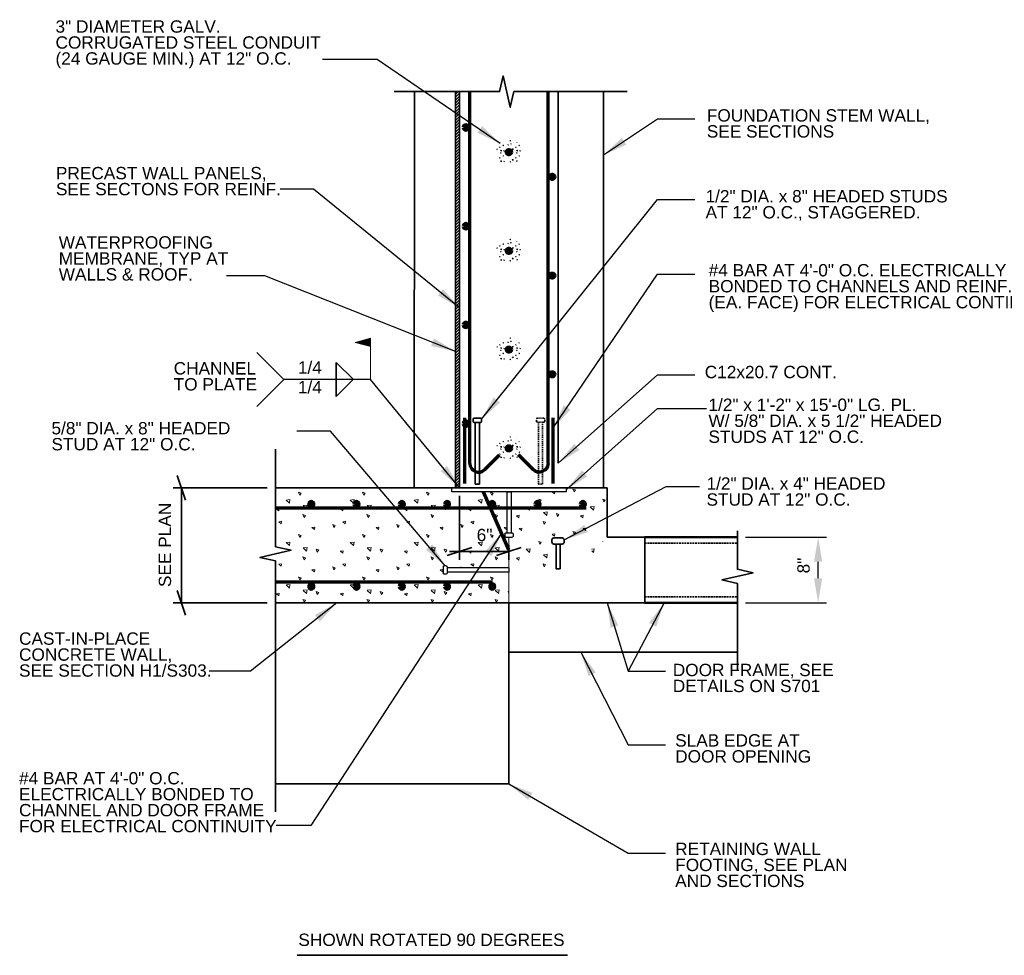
# Model space of a CAD drawing. Header units: inches. Extents: x -829 to 2226, y 10 to 4755.
# Tile 41 of 54: x 1458 to 1578, y 862 to 976. Entities that reach past the tile are written whole.
import ezdxf
from ezdxf.enums import TextEntityAlignment as Align

# ---------------------------------------------------------------- set-up
doc = ezdxf.new("R2010")
doc.units = ezdxf.units.IN
doc.header["$LTSCALE"] = 0.5
doc.header["$MEASUREMENT"] = 0
doc.linetypes.add('DGN Style 2', pattern=[0.444281, 0.266568, -0.177712])
doc.linetypes.add('DGN Style 3', pattern=[0.621993, 0.444281, -0.177712])
for name, color, linetype, lineweight in [('G-ANNO-DIM', 7, 'Continuous', 0), ('G-ANNO-DIMS', 7, 'Continuous', 35), ('G-ANNO-PATT', 7, 'Continuous', 18), ('G-ANNO-TEXT', 7, 'Continuous', 35), ('Level 1', 7, 'Continuous', 0), ('S-BEAM-PRIM', 7, 'Continuous', 50), ('S-FNDN-FTNG', 7, 'Continuous', 35), ('S-FNDN-PEDS', 7, 'Continuous', 35), ('S-FSTN-MISC', 7, 'Continuous', 25), ('S-REIN-RBAR', 7, 'Continuous', 70), ('S-SLAB-EDGE', 7, 'Continuous', 35), ('S-WALL-LOAD', 7, 'Continuous', 35)]:
    doc.layers.add(name, color=color, linetype=linetype, lineweight=lineweight)
doc.styles.add('AEC_3 4_1 0 Scale', font='arial.ttf', dxfattribs={"height": 1.5})
doc.dimstyles.new("3 4 1'-0", dxfattribs={"dimtxt": 1.5, "dimasz": 3, "dimexe": 1, "dimexo": 1, "dimgap": 1, "dimtad": 1, "dimdec": 4, "dimzin": 15, "dimdsep": 46, "dimlunit": 4, "dimtxsty": 'AEC_3 4_1 0 Scale', "dimcen": 0.09, "dimadec": 4, "dimazin": 3, "dimtfac": 1, "dimtdec": 4, "dimtofl": 0, "dimtmove": 0, "dimatfit": 3, "dimfxl": 1, "dimfrac": 2, "dimtolj": 1, "dimtzin": 15, "dimarcsym": 0})

# ---------------------------------------------------------------- blocks, each defined once
blk = doc.blocks.new('REINFDOT')
for radius in [0.00313, 0.00187, 0.000625]:
    blk.add_circle((0, 0), radius)
blk = doc.blocks.new('REINF. DOT_1')
at = {"layer": 'S-REIN-RBAR', "extrusion": (0, 0, -1), "xscale": 100, "yscale": -100, "zscale": 100, "rotation": 90}
blk.add_blockref('REINFDOT', (-36.53, 24.59), dxfattribs=at)
blk = doc.blocks.new('REINF. DOT')
at = {"layer": 'S-REIN-RBAR', "xscale": 100, "yscale": 100, "zscale": 100, "rotation": 90.00000000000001}
blk.add_blockref('REINFDOT', (36.53, 24.59), dxfattribs=at)
blk = doc.blocks.new('field')
at = {"layer": 'Level 1'}
for p, q in [((-0.0936, 0.2249), (0, 0.25)), ((0, 0), (0, 0.25)), ((-0.0936, 0.2249), (0, 0.1998))]:
    blk.add_line(p, q, dxfattribs=at)
for points in [[(-0.002, 0.2474), (-0.0859, 0.2249), (-0.002, 0.2024)], [(-0.004, 0.2448), (-0.0782, 0.2249), (-0.004, 0.205)], [(-0.006, 0.2422), (-0.0704, 0.2249), (-0.006, 0.2076)], [(-0.008, 0.2396), (-0.0627, 0.2249), (-0.008, 0.2103)], [(-0.01, 0.237), (-0.055, 0.2249), (-0.01, 0.2129)], [(-0.012, 0.2344), (-0.0473, 0.2249), (-0.012, 0.2155)], [(-0.014, 0.2181), (-0.014, 0.2318), (-0.0395, 0.2249)], [(-0.016, 0.2207), (-0.016, 0.2291), (-0.0318, 0.2249)], [(-0.018, 0.2233), (-0.018, 0.2265), (-0.0241, 0.2249)]]:
    blk.add_3dface(points, dxfattribs=at)
blk = doc.blocks.new('*D523')
at = {"layer": 'Defpoints', "color": 0, "transparency": 16777216}
for p in [(1545.55, 912.98), (1555.36, 912.98), (1545.55, 904.98)]:
    blk.add_point(p, dxfattribs=at)
at = {"layer": 'G-ANNO-DIMS', "color": 0, "lineweight": -2, "transparency": 16777216}
for p, q in [((1546.55, 912.98), (1556.36, 912.98)), ((1555.36, 907.98), (1555.36, 909.98)), ((1546.55, 904.98), (1556.36, 904.98))]:
    blk.add_line(p, q, dxfattribs=at)
at = {"layer": 'G-ANNO-DIMS', "color": 0, "transparency": 16777216}
for points in [[(1554.86, 909.98), (1555.86, 909.98), (1555.36, 912.98)], [(1554.86, 907.98), (1555.86, 907.98), (1555.36, 904.98)]]:
    blk.add_solid(points, dxfattribs=at)
at = {"layer": 'G-ANNO-DIMS', "color": 0, "transparency": 16777216, "insert": (1553.59, 909.52), "char_height": 1.5, "attachment_point": 5, "rotation": 90, "style": 'AEC_3 4_1 0 Scale'}
blk.add_mtext('\\A1;8"', dxfattribs=at)
blk = doc.blocks.new('*U512')
at = {"layer": 'S-FSTN-MISC'}
for p, q in [((-0.5, 3.63), (-0.5, 3.88)), ((0.37, 4), (-0.38, 4)), ((0.5, 3.63), (0.5, 3.88)), ((0.37, 3.5), (-0.38, 3.5)), ((0.25, -4), (0.25, 3.5))]:
    blk.add_line(p, q, dxfattribs=at)
at = {"layer": 'S-FSTN-MISC', "elevation": 0, "flags": 128}
blk.add_lwpolyline([(0.25, -4), (-0.25, -4), (-0.25, 3.5)], dxfattribs=at)
at = {"layer": 'S-FSTN-MISC', "extrusion": (0, 0, -1)}
for centre, start, end in [((0.37, 3.88), 0, 90), ((0.37, 3.63), 270, 0), ((-0.38, 3.88), 90, 180), ((-0.38, 3.63), 180, 270)]:
    blk.add_arc(centre, 0.125, start, end, dxfattribs=at)
blk = doc.blocks.new('*U510')
at = {"layer": 'G-ANNO-TEXT'}
for p, q in [((-0.25, 1.87), (-0.25, -1.13)), ((-0.5, -1.13), (0.5, -1.13)), ((-0.75, -1.38), (-0.75, -1.63)), ((-0.5, -1.88), (0.5, -1.88)), ((0.75, -1.38), (0.75, -1.63))]:
    blk.add_line(p, q, dxfattribs=at)
at = {"layer": 'G-ANNO-TEXT', "flags": 128}
blk.add_lwpolyline([(-0.25, 1.87), (0.25, 1.87), (0.25, -1.13)], dxfattribs=at)
at = {"layer": 'G-ANNO-TEXT', "extrusion": (0, 0, -1)}
for centre, start, end in [((0.5, -1.38), 0, 90), ((-0.5, -1.38), 90, 180), ((0.5, -1.63), 270, 0), ((-0.5, -1.63), 180, 270)]:
    blk.add_arc(centre, 0.25, start, end, dxfattribs=at)

msp = doc.modelspace()

# ---------------------------------------------------------------- hatches: boundary and pattern name
at = {"layer": 'G-ANNO-PATT'}
h = msp.add_hatch(dxfattribs=at)
h.set_pattern_fill('CONCRETE', color=5, style=0, pattern_type=2)
h.set_pattern_definition([(140.397, (1519.98028, 960.70666), (-1.945699, 1.287844), [0.09375, -10.00751]), (140.397, (1519.90184, 959.81009), (-1.945699, 1.287844), [0.09375, -10.00751]), (140.397, (1519.04004, 960.53322), (-1.945699, 1.287844), [0.09375, -10.00751]), (82.1795, (1519.90184, 959.81009), (3e-07, -1.287845), [0.075, -14.22428]), (82.1795, (1519.98028, 960.70666), (3e-07, -1.287845), [0.075, -14.22428]), (82.1795, (1519.04004, 960.53322), (3e-07, -1.287845), [0.075, -14.22428]), (190.2326, (1519.9084, 959.88484), (-13.619892, -2.5756895), [0.079675, -21.66893]), (190.2326, (1519.98684, 960.78142), (-13.619892, -2.5756895), [0.079675, -21.66893]), (190.2326, (1519.0466, 960.60798), (-13.619892, -2.5756895), [0.079675, -21.66893]), (136.6028, (1520.22791, 960.04127), (-9.7284943, 9.0149113), [0.14062, -18.60386]), (136.603, (1518.80336, 959.87555), (-9.7284943, 9.0149113), [0.14062, -18.60386]), (186.8622, (1520.24517, 960.15248), (-9.728494, -1.2878444), [0.11951, -21.4376]), (186.862, (1518.82062, 959.98676), (-9.728494, -1.2878444), [0.11951, -21.4376]), (81.4086, (1520.2279, 960.04127), (5e-07, -1.287844), [0.1125, -12.9121]), (81.4086, (1518.80336, 959.87555), (5e-07, -1.287844), [0.1125, -12.9121]), (110.692, (1520.5394, 960.2896), (-1e-07, -1.287845), [0.09375, -5.41283]), (110.692, (1519.633, 960.59374), (-1e-07, -1.287845), [0.09375, -5.41283]), (110.692, (1519.1297, 959.8476), (-1e-07, -1.287845), [0.09375, -5.41283]), (110.692, (1518.72654, 960.8979), (-1e-07, -1.287845), [0.09375, -5.41283]), (56.1196, (1520.53942, 960.2896), (-5.837096, -9.014911), [0.075, -13.88616]), (56.1196, (1519.1297, 959.84761), (-5.837096, -9.014911), [0.075, -13.88616]), (56.1196, (1519.63298, 960.59374), (-5.837096, -9.014911), [0.075, -13.88616]), (56.1196, (1518.72654, 960.89789), (-5.837096, -9.014911), [0.075, -13.88616]), (161.688, (1519.17166, 959.9098), (-1.9457, 1.28784), [0.07967, -4.0193]), (161.688, (1520.5814, 960.3518), (-1.9457, 1.287845), [0.07967, -4.0193]), (161.688, (1519.67494, 960.65596), (-1.9457, 1.287845), [0.07967, -4.0193]), (161.688, (1518.7685, 960.9601), (-1.9457, 1.28784), [0.07967, -4.0193])])
edge = h.paths.add_edge_path()
edge.add_arc((1517.77508, 959.75674), 1.5, 0, 360)
h = msp.add_hatch(dxfattribs=at)
h.set_pattern_fill('CONCRETE', color=5, style=0, pattern_type=2)
h.set_pattern_definition([(140.397, (1519.98028, 948.70666), (-1.945699, 1.287844), [0.09375, -10.00751]), (140.397, (1519.90184, 947.81009), (-1.945699, 1.287844), [0.09375, -10.00751]), (140.397, (1519.04004, 948.53322), (-1.945699, 1.287844), [0.09375, -10.00751]), (82.1795, (1519.90184, 947.81009), (3e-07, -1.287845), [0.075, -14.22428]), (82.1795, (1519.98028, 948.70666), (3e-07, -1.287845), [0.075, -14.22428]), (82.1795, (1519.04004, 948.53322), (3e-07, -1.287845), [0.075, -14.22428]), (190.2326, (1519.9084, 947.88484), (-13.619892, -2.5756895), [0.079675, -21.66893]), (190.2326, (1519.98684, 948.78142), (-13.619892, -2.5756895), [0.079675, -21.66893]), (190.2326, (1519.0466, 948.60798), (-13.619892, -2.5756895), [0.079675, -21.66893]), (136.6028, (1520.22791, 948.04127), (-9.7284943, 9.0149113), [0.14062, -18.60386]), (136.603, (1518.80336, 947.87555), (-9.7284943, 9.0149113), [0.14062, -18.60386]), (186.8622, (1520.24517, 948.15248), (-9.728494, -1.2878444), [0.11951, -21.4376]), (186.862, (1518.82062, 947.98676), (-9.728494, -1.2878444), [0.11951, -21.4376]), (81.4086, (1520.2279, 948.04127), (5e-07, -1.287844), [0.1125, -12.9121]), (81.4086, (1518.80336, 947.87555), (5e-07, -1.287844), [0.1125, -12.9121]), (110.692, (1520.5394, 948.2896), (-1e-07, -1.287845), [0.09375, -5.41283]), (110.692, (1519.633, 948.59374), (-1e-07, -1.287845), [0.09375, -5.41283]), (110.692, (1519.1297, 947.8476), (-1e-07, -1.287845), [0.09375, -5.41283]), (110.692, (1518.72654, 948.8979), (-1e-07, -1.287845), [0.09375, -5.41283]), (56.1196, (1520.53942, 948.2896), (-5.837096, -9.014911), [0.075, -13.88616]), (56.1196, (1519.1297, 947.84761), (-5.837096, -9.014911), [0.075, -13.88616]), (56.1196, (1519.63298, 948.59374), (-5.837096, -9.014911), [0.075, -13.88616]), (56.1196, (1518.72654, 948.89789), (-5.837096, -9.014911), [0.075, -13.88616]), (161.688, (1519.17166, 947.9098), (-1.9457, 1.28784), [0.07967, -4.0193]), (161.688, (1520.5814, 948.3518), (-1.9457, 1.287845), [0.07967, -4.0193]), (161.688, (1519.67494, 948.65596), (-1.9457, 1.287845), [0.07967, -4.0193]), (161.688, (1518.7685, 948.9601), (-1.9457, 1.28784), [0.07967, -4.0193])])
edge = h.paths.add_edge_path()
edge.add_arc((1517.77508, 947.75674), 1.5, 0, 360)
h = msp.add_hatch(dxfattribs=at)
h.set_pattern_fill('CONCRETE', color=5, style=0, pattern_type=2)
h.set_pattern_definition([(140.397, (1519.98028, 936.70666), (-1.945699, 1.287844), [0.09375, -10.00751]), (140.397, (1519.90184, 935.81009), (-1.945699, 1.287844), [0.09375, -10.00751]), (140.397, (1519.04004, 936.53322), (-1.945699, 1.287844), [0.09375, -10.00751]), (82.1795, (1519.90184, 935.81009), (3e-07, -1.287845), [0.075, -14.22428]), (82.1795, (1519.98028, 936.70666), (3e-07, -1.287845), [0.075, -14.22428]), (82.1795, (1519.04004, 936.53322), (3e-07, -1.287845), [0.075, -14.22428]), (190.2326, (1519.9084, 935.88484), (-13.619892, -2.5756895), [0.079675, -21.66893]), (190.2326, (1519.98684, 936.78142), (-13.619892, -2.5756895), [0.079675, -21.66893]), (190.2326, (1519.0466, 936.60798), (-13.619892, -2.5756895), [0.079675, -21.66893]), (136.6028, (1520.22791, 936.04127), (-9.7284943, 9.0149113), [0.14062, -18.60386]), (136.603, (1518.80336, 935.87555), (-9.7284943, 9.0149113), [0.14062, -18.60386]), (186.8622, (1520.24517, 936.15248), (-9.728494, -1.2878444), [0.11951, -21.4376]), (186.862, (1518.82062, 935.98676), (-9.728494, -1.2878444), [0.11951, -21.4376]), (81.4086, (1520.2279, 936.04127), (5e-07, -1.287844), [0.1125, -12.9121]), (81.4086, (1518.80336, 935.87555), (5e-07, -1.287844), [0.1125, -12.9121]), (110.692, (1520.5394, 936.2896), (-1e-07, -1.287845), [0.09375, -5.41283]), (110.692, (1519.633, 936.59374), (-1e-07, -1.287845), [0.09375, -5.41283]), (110.692, (1519.1297, 935.8476), (-1e-07, -1.287845), [0.09375, -5.41283]), (110.692, (1518.72654, 936.8979), (-1e-07, -1.287845), [0.09375, -5.41283]), (56.1196, (1520.53942, 936.2896), (-5.837096, -9.014911), [0.075, -13.88616]), (56.1196, (1519.1297, 935.84761), (-5.837096, -9.014911), [0.075, -13.88616]), (56.1196, (1519.63298, 936.59374), (-5.837096, -9.014911), [0.075, -13.88616]), (56.1196, (1518.72654, 936.89789), (-5.837096, -9.014911), [0.075, -13.88616]), (161.688, (1519.17166, 935.9098), (-1.9457, 1.28784), [0.07967, -4.0193]), (161.688, (1520.5814, 936.3518), (-1.9457, 1.287845), [0.07967, -4.0193]), (161.688, (1519.67494, 936.65596), (-1.9457, 1.287845), [0.07967, -4.0193]), (161.688, (1518.7685, 936.9601), (-1.9457, 1.28784), [0.07967, -4.0193])])
edge = h.paths.add_edge_path()
edge.add_arc((1517.77508, 935.75674), 1.5, 0, 360)
h = msp.add_hatch(dxfattribs=at)
h.set_pattern_fill('CONCRETE', color=5, style=0, pattern_type=2)
h.set_pattern_definition([(140.397, (1519.98028, 924.70666), (-1.945699, 1.287844), [0.09375, -10.00751]), (140.397, (1519.90184, 923.81009), (-1.945699, 1.287844), [0.09375, -10.00751]), (140.397, (1519.04004, 924.53322), (-1.945699, 1.287844), [0.09375, -10.00751]), (82.1795, (1519.90184, 923.81009), (3e-07, -1.287845), [0.075, -14.22428]), (82.1795, (1519.98028, 924.70666), (3e-07, -1.287845), [0.075, -14.22428]), (82.1795, (1519.04004, 924.53322), (3e-07, -1.287845), [0.075, -14.22428]), (190.2326, (1519.9084, 923.88484), (-13.619892, -2.5756895), [0.079675, -21.66893]), (190.2326, (1519.98684, 924.78142), (-13.619892, -2.5756895), [0.079675, -21.66893]), (190.2326, (1519.0466, 924.60798), (-13.619892, -2.5756895), [0.079675, -21.66893]), (136.6028, (1520.22791, 924.04127), (-9.7284943, 9.0149113), [0.14062, -18.60386]), (136.603, (1518.80336, 923.87555), (-9.7284943, 9.0149113), [0.14062, -18.60386]), (186.8622, (1520.24517, 924.15248), (-9.728494, -1.2878444), [0.11951, -21.4376]), (186.862, (1518.82062, 923.98676), (-9.728494, -1.2878444), [0.11951, -21.4376]), (81.4086, (1520.2279, 924.04127), (5e-07, -1.287844), [0.1125, -12.9121]), (81.4086, (1518.80336, 923.87555), (5e-07, -1.287844), [0.1125, -12.9121]), (110.692, (1520.5394, 924.2896), (-1e-07, -1.287845), [0.09375, -5.41283]), (110.692, (1519.633, 924.59374), (-1e-07, -1.287845), [0.09375, -5.41283]), (110.692, (1519.1297, 923.8476), (-1e-07, -1.287845), [0.09375, -5.41283]), (110.692, (1518.72654, 924.8979), (-1e-07, -1.287845), [0.09375, -5.41283]), (56.1196, (1520.53942, 924.2896), (-5.837096, -9.014911), [0.075, -13.88616]), (56.1196, (1519.1297, 923.84761), (-5.837096, -9.014911), [0.075, -13.88616]), (56.1196, (1519.63298, 924.59374), (-5.837096, -9.014911), [0.075, -13.88616]), (56.1196, (1518.72654, 924.89789), (-5.837096, -9.014911), [0.075, -13.88616]), (161.688, (1519.17166, 923.9098), (-1.9457, 1.28784), [0.07967, -4.0193]), (161.688, (1520.5814, 924.3518), (-1.9457, 1.287845), [0.07967, -4.0193]), (161.688, (1519.67494, 924.65596), (-1.9457, 1.287845), [0.07967, -4.0193]), (161.688, (1518.7685, 924.9601), (-1.9457, 1.28784), [0.07967, -4.0193])])
edge = h.paths.add_edge_path()
edge.add_arc((1517.77508, 923.75674), 1.5, 0, 360)
h = msp.add_hatch(dxfattribs=at)
h.set_pattern_fill('CONCRETE', color=5, style=0, pattern_type=2)
h.set_pattern_definition([(140.397, (1505.65, 914.5805), (-7.782795, 5.15138), [0.375, -40.03005]), (140.397, (1505.3362, 910.99415), (-7.782795, 5.15138), [0.375, -40.03005]), (140.397, (1501.889, 913.8867), (-7.782795, 5.15138), [0.375, -40.03005]), (82.1795, (1505.3362, 910.99415), (-3e-07, -5.151378), [0.3, -56.89713]), (82.1795, (1505.65, 914.58045), (-3e-07, -5.151378), [0.3, -56.89713]), (82.1795, (1501.889, 913.8867), (-3e-07, -5.151378), [0.3, -56.89713]), (190.2326, (1505.36243, 911.29317), (-54.479567, -10.302756), [0.3187, -86.67573]), (190.2326, (1505.6762, 914.87947), (-54.479567, -10.302756), [0.3187, -86.67573]), (190.2326, (1501.91523, 914.1857), (-54.479567, -10.302756), [0.3187, -86.67573]), (136.6028, (1506.64047, 911.9189), (-38.913977, 36.059646), [0.5625, -74.41545]), (136.6028, (1500.9423, 911.256), (-38.913977, 36.059646), [0.5625, -74.41545]), (186.8622, (1506.7095, 912.36374), (-38.913977, -5.151378), [0.47805, -85.7504]), (186.8622, (1501.01133, 911.70084), (-38.913977, -5.151378), [0.47805, -85.7504]), (81.4086, (1506.6405, 911.9189), (-4e-07, -5.151378), [0.45, -51.6484]), (81.4086, (1500.9423, 911.256), (-4e-07, -5.151378), [0.45, -51.6484]), (110.692, (1507.8865, 912.9122), (-9e-09, -5.15138), [0.375, -21.6513]), (110.692, (1504.2608, 914.1288), (-9e-09, -5.15138), [0.375, -21.6513]), (110.692, (1502.2477, 911.1442), (-9e-09, -5.15138), [0.375, -21.6513]), (110.692, (1500.635, 915.3454), (-9e-09, -5.15138), [0.375, -21.6513]), (56.1196, (1507.8865, 912.9122), (-23.348385, -36.059645), [0.3, -55.54463]), (56.1196, (1502.2477, 911.14425), (-23.348385, -36.059645), [0.3, -55.54463]), (56.1196, (1504.2608, 914.1288), (-23.348385, -36.059645), [0.3, -55.54463]), (56.1196, (1500.635, 915.34536), (-23.348385, -36.059645), [0.3, -55.54463]), (161.688, (1502.4155, 911.393), (-7.7828, 5.15138), [0.3187, -16.0772]), (161.688, (1508.0543, 913.161), (-7.7828, 5.15138), [0.3187, -16.0772]), (161.688, (1504.4286, 914.3777), (-7.7828, 5.15138), [0.3187, -16.0772]), (161.688, (1500.8028, 915.5942), (-7.7828, 5.15138), [0.3187, -16.0772])])
h.paths.add_polyline_path([(1517.40049, 912.97463, -0.414213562), (1517.27549, 913.09963), (1517.27549, 913.34963, -0.414213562), (1517.40049, 913.47463), (1517.52549, 913.47463), (1517.52549, 918.47463), (1510.82049, 918.47463), (1510.82049, 918.97463), (1519.77549, 918.97463), (1506.26763, 918.97701), (1506.26763, 918.97639), (1506.26763, 918.97701), (1489.40252, 918.97998), (1489.40252, 914.23422), (1489.40252, 911.80695), (1491.30118, 911.37543), (1487.50385, 910.5124), (1489.40252, 910.08089), (1489.40252, 904.97998), (1517.77558, 904.97498), (1517.77558, 908.72748), (1510.27558, 908.72748), (1510.27558, 908.60248, -0.414213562), (1510.15058, 908.47748), (1509.90058, 908.47748, -0.414213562), (1509.77558, 908.60248), (1509.77558, 909.35248, -0.414213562), (1509.90058, 909.47748), (1510.15058, 909.47748, -0.414213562), (1510.27558, 909.35248), (1510.27558, 909.22748), (1517.77558, 909.22748), (1517.77558, 910.23027), (1517.77558, 911.23027), (1517.77558, 911.97998), (1517.77558, 912.97463)])
h = msp.add_hatch(dxfattribs=at)
h.set_pattern_fill('CONCRETE', color=5, style=0, pattern_type=2)
h.set_pattern_definition([(140.397, (1527.0634, 918.9011), (-7.782795, 5.15138), [0.375, -40.03005]), (140.397, (1526.7496, 915.3148), (-7.782795, 5.15138), [0.375, -40.03005]), (140.397, (1523.3024, 918.2073), (-7.782795, 5.15138), [0.375, -40.03005]), (82.1795, (1526.74964, 915.3148), (-3e-07, -5.151378), [0.3, -56.89713]), (82.1795, (1527.0634, 918.9011), (-3e-07, -5.151378), [0.3, -56.89713]), (82.1795, (1523.30244, 918.20734), (-3e-07, -5.151378), [0.3, -56.89713]), (190.2326, (1526.77585, 915.6138), (-54.479567, -10.302756), [0.3187, -86.67573]), (190.2326, (1527.0896, 919.2001), (-54.479567, -10.302756), [0.3187, -86.67573]), (190.2326, (1523.32865, 918.50636), (-54.479567, -10.302756), [0.3187, -86.67573]), (136.603, (1528.0539, 916.23954), (-38.913977, 36.059646), [0.5625, -74.41545]), (136.603, (1522.3557, 915.57664), (-38.913977, 36.059646), [0.5625, -74.41545]), (186.8622, (1528.12294, 916.6844), (-38.913977, -5.151378), [0.47805, -85.7504]), (186.862, (1522.42476, 916.0215), (-38.913977, -5.151378), [0.47805, -85.7504]), (81.4086, (1528.0539, 916.2395), (-4e-07, -5.15138), [0.45, -51.6484]), (81.409, (1522.3557, 915.57664), (-4e-07, -5.15138), [0.45, -51.6484]), (110.692, (1529.3, 917.2329), (-9e-09, -5.15138), [0.375, -21.6513]), (110.692, (1525.6742, 918.4494), (-9e-09, -5.15138), [0.375, -21.6513]), (110.692, (1523.6611, 915.4649), (-9e-09, -5.15138), [0.375, -21.6513]), (110.692, (1522.0484, 919.666), (-9e-09, -5.15138), [0.375, -21.6513]), (56.1196, (1529.29994, 917.23285), (-23.348385, -36.059645), [0.3, -55.54463]), (56.12, (1523.6611, 915.4649), (-23.348385, -36.059645), [0.3, -55.5446]), (56.1196, (1525.6742, 918.4494), (-23.348385, -36.059645), [0.3, -55.54463]), (56.1196, (1522.04844, 919.666), (-23.348385, -36.059645), [0.3, -55.54463]), (161.688, (1523.829, 915.7138), (-7.7828, 5.1514), [0.3187, -16.0772]), (161.688, (1529.4678, 917.4817), (-7.7828, 5.15138), [0.3187, -16.0772]), (161.688, (1525.842, 918.6983), (-7.7828, 5.1514), [0.3187, -16.0772]), (161.688, (1522.2163, 919.915), (-7.7828, 5.1514), [0.3187, -16.0772])])
h.paths.add_polyline_path([(1518.29022, 909.42496, 0.414213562), (1518.59022, 909.12496), (1523.49522, 909.12496), (1523.49522, 912.12496), (1523.24522, 912.12496, -0.414213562), (1522.99522, 912.37496), (1522.99522, 912.62496, -0.414213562), (1523.24522, 912.87496), (1524.24522, 912.87496, -0.414213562), (1524.49522, 912.62496), (1524.49522, 912.37496, -0.414213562), (1524.24522, 912.12496), (1523.99522, 912.12496), (1523.99522, 909.12496), (1528.90022, 909.12496, 0.414213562), (1529.20022, 909.42496), (1529.20049, 912.09387), (1529.20058, 912.97998), (1529.71558, 912.97998), (1529.71558, 918.97288), (1524.73049, 918.97376), (1524.73049, 918.47463), (1518.02549, 918.47463), (1518.02549, 913.47463), (1518.15049, 913.47463, -0.414213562), (1518.27549, 913.34963), (1518.27549, 913.09963, -0.330585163), (1518.18668, 912.97998), (1518.29058, 912.97998), (1518.29042, 911.40189)])
edge = h.paths.add_edge_path(flags=16)
edge.add_arc((1526.74997, 911.04159), 1.14817, 0, 360)
at = {"layer": 'G-ANNO-TEXT'}
h = msp.add_hatch(dxfattribs=at)
h.set_pattern_fill('HATCH', color=5, style=0, pattern_type=2)
h.set_pattern_definition([(45, (1510.93, 924.36262), (-0.1767767, 0.1767767), [])])
h.paths.add_polyline_path([(1511.77558, 921.95048), (1511.77558, 967.11838), (1511.27558, 967.11838), (1511.27558, 918.98098), (1511.28424, 918.98097), (1511.77558, 918.98098)])

# ---------------------------------------------------------------- linework, layer by layer
at = {"layer": 'G-ANNO-DIMS'}
for p, q in [((1477.45226, 920.47998, 3.5197), (1478.45226, 917.47998, 3.5197)), ((1488.40252, 918.97998, 3.5197), (1476.95226, 918.97998, 3.5197)), ((1477.95226, 918.97998, 3.5197), (1477.95226, 904.97998, 3.5197)), ((1511.77558, 917.98098, 3.48618), (1511.77558, 910.23027, 3.48618)), ((1510.27558, 910.73027, 3.48618), (1513.27558, 911.73027, 3.48618)), ((1510.56431, 911.23027, 3.48618), (1513.77558, 911.23027, 3.48618)), ((1513.77558, 911.23027, 3.48618), (1517.77558, 911.23027, 3.48618)), ((1519.27558, 911.73027, 3.48618), (1516.27558, 910.73027, 3.48618)), ((1517.77558, 911.97998, 3.48618), (1517.77558, 910.23027, 3.48618)), ((1478.45226, 903.47998, 3.5197), (1477.45226, 906.47998, 3.5197)), ((1488.40252, 904.97998, 3.5197), (1476.95226, 904.97998, 3.5197))]:
    msp.add_line(p, q, dxfattribs=at)
at = {"layer": 'G-ANNO-PATT'}
for p, q in [((1506.26763, 918.97701, 3.44295), (1489.40252, 918.97998, 3.44295)), ((1519.77549, 918.97463, 3.44295), (1506.26763, 918.97701, 3.44295)), ((1506.26763, 918.97701, 3.44295), (1506.26763, 918.97639, 3.44295)), ((1517.52549, 913.47463, 3.44295), (1517.52549, 918.47463, 3.44295)), ((1517.27549, 913.09963, 3.44295), (1517.27549, 913.34963, 3.44295)), ((1517.40049, 913.47463, 3.44295), (1517.52549, 913.47463, 3.44295)), ((1517.77558, 912.97463, 3.44295), (1517.40049, 912.97463, 3.44295)), ((1517.77558, 911.97998, 3.44295), (1517.77558, 912.97463, 3.44295)), ((1517.77558, 911.23027, 3.44295), (1517.77558, 911.97998, 3.44295)), ((1509.77558, 908.60248, 3.44295), (1509.77558, 909.35248, 3.44295)), ((1509.90058, 909.47748, 3.44295), (1510.15058, 909.47748, 3.44295)), ((1510.15058, 908.47748, 3.44295), (1509.90058, 908.47748, 3.44295)), ((1510.27558, 909.35248, 3.44295), (1510.27558, 909.22748, 3.44295)), ((1510.27558, 909.22748, 3.44295), (1517.77558, 909.22748, 3.44295)), ((1517.77558, 908.72748, 3.44295), (1510.27558, 908.72748, 3.44295)), ((1510.27558, 908.72748, 3.44295), (1510.27558, 908.60248, 3.44295)), ((1517.77558, 904.97498, 3.44295), (1517.77558, 908.72748, 3.44295)), ((1489.40252, 904.97998, 3.44295), (1517.77558, 904.97498, 3.44295))]:
    msp.add_line(p, q, dxfattribs=at)
at = {"layer": 'G-ANNO-PATT', "elevation": 3.44295, "flags": 128}
for points in [[(1489.40252, 918.97998), (1489.40252, 914.23422), (1489.40252, 911.80695), (1491.30118, 911.37543), (1487.50385, 910.5124), (1489.40252, 910.08089), (1489.40252, 904.97998)], [(1506.26763, 918.97639), (1506.26763, 918.97701)], [(1517.52549, 918.47463), (1510.82049, 918.47463), (1510.82049, 918.97463), (1519.77549, 918.97463)], [(1517.77558, 909.22748), (1517.77558, 910.23027), (1517.77558, 911.23027)]]:
    msp.add_lwpolyline(points, dxfattribs=at)
at = {"layer": 'G-ANNO-PATT', "extrusion": (0, 0, -1)}
for centre, start, end in [((-1517.40049, 913.34963, -3.44295), 0, 90), ((-1517.40049, 913.09963, -3.44295), 270, 0), ((-1509.90058, 909.35248, -3.44295), 0, 90), ((-1509.90058, 908.60248, -3.44295), 270, 0), ((-1510.15058, 909.35248, -3.44295), 90, 180), ((-1510.15058, 908.60248, -3.44295), 180, 270)]:
    msp.add_arc(centre, 0.125, start, end, dxfattribs=at)
at = {"layer": 'G-ANNO-TEXT'}
for p, q in [((1490.41269, 932.14447), (1487.13043, 935.42592)), ((1496.7615, 934.20939), (1498.86898, 932.14074)), ((1496.7615, 932.14447), (1496.7615, 934.20939)), ((1490.41269, 932.14447), (1487.13043, 928.86301)), ((1496.7615, 930.07954), (1498.86898, 932.1482)), ((1496.7615, 932.14447), (1496.7615, 930.07954)), ((1513.4287, 927.04298, 3.5197), (1513.4287, 927.29298, 3.5197)), ((1514.3037, 927.41798, 3.5197), (1513.5537, 927.41798, 3.5197)), ((1514.3037, 926.91798, 3.5197), (1513.5537, 926.91798, 3.5197)), ((1514.1787, 919.41798, 3.5197), (1514.1787, 926.91798, 3.5197)), ((1514.4287, 927.04298, 3.5197), (1514.4287, 927.29298, 3.5197)), ((1492.04335, 862.15338), (1524.89342, 862.15338))]:
    msp.add_line(p, q, dxfattribs=at)
at = {"layer": 'G-ANNO-TEXT', "linetype": 'DGN Style 2'}
for p, q in [((1521.12146, 927.06798, 3.5197), (1521.12146, 927.31798, 3.5197)), ((1521.24646, 927.44298, 3.5197), (1521.99646, 927.44298, 3.5197)), ((1521.24646, 926.94298, 3.5197), (1521.99646, 926.94298, 3.5197)), ((1521.37146, 919.41798, 3.5197), (1521.37146, 926.94298, 3.5197)), ((1522.12146, 927.06798, 3.5197), (1522.12146, 927.31798, 3.5197))]:
    msp.add_line(p, q, dxfattribs=at)
at = {"layer": 'G-ANNO-TEXT', "linetype": 'DGN Style 3'}
for p, q in [((1534.27558, 912.22998), (1545.55269, 912.22998)), ((1534.27558, 905.72998), (1545.55269, 905.72998))]:
    msp.add_line(p, q, dxfattribs=at)
at = {"layer": 'G-ANNO-TEXT', "flags": 128}
for points in [[(1532.16036, 967.11838), (1524.78775, 967.11838), (1518.36048, 967.11838), (1517.92896, 965.21972), (1517.06593, 969.01705), (1516.63442, 967.11838), (1503.83192, 967.11838)], [(1489.40252, 923.67768), (1489.40252, 914.23422), (1489.40252, 911.80695), (1491.30118, 911.37543), (1487.50385, 910.5124), (1489.40252, 910.08089), (1489.40252, 879.57103)], [(1545.55269, 913.74582), (1545.55269, 911.4868), (1545.55269, 909.05953), (1547.45136, 908.62801), (1543.65403, 907.76498), (1545.55269, 907.33347), (1545.55269, 896.71562)], [(1529.71558, 912.97998), (1534.27558, 912.97998), (1534.27558, 904.97998), (1517.77558, 904.97498)]]:
    msp.add_lwpolyline(points, dxfattribs=at)
at = {"layer": 'G-ANNO-TEXT', "elevation": 1.08299, "flags": 128}
msp.add_lwpolyline([(1511.77558, 921.95048), (1511.77558, 967.11838), (1511.27558, 967.11838), (1511.27558, 918.98098), (1511.28424, 918.98097), (1511.77558, 918.98098), (1511.77558, 921.95048)], close=True, dxfattribs=at)
at = {"layer": 'G-ANNO-TEXT', "elevation": 3.5197, "flags": 128}
msp.add_lwpolyline([(1514.1787, 919.41798), (1513.6787, 919.41798), (1513.6787, 926.91798)], dxfattribs=at)
at = {"layer": 'G-ANNO-TEXT', "linetype": 'DGN Style 2', "elevation": 3.5197, "flags": 128}
msp.add_lwpolyline([(1521.37146, 919.41798), (1521.87146, 919.41798), (1521.87146, 926.94298)], dxfattribs=at)
at = {"layer": 'G-ANNO-TEXT', "extrusion": (0, 0, -1)}
for centre, start, end in [((-1513.5537, 927.29298, -3.5197), 0, 90), ((-1513.5537, 927.04298, -3.5197), 270, 0), ((-1514.3037, 927.29298, -3.5197), 90, 180), ((-1514.3037, 927.04298, -3.5197), 180, 270)]:
    msp.add_arc(centre, 0.125, start, end, dxfattribs=at)
at = {"layer": 'G-ANNO-TEXT', "linetype": 'DGN Style 2'}
for centre, start, end in [((1521.24646, 927.31798, 3.5197), 90, 180), ((1521.24646, 927.06798, 3.5197), 180, 270), ((1521.99646, 927.31798, 3.5197), 0, 90), ((1521.99646, 927.06798, 3.5197), 270, 0)]:
    msp.add_arc(centre, 0.125, start, end, dxfattribs=at)
at = {"layer": 'S-BEAM-PRIM'}
for p, q in [((1534.27558, 912.97998), (1545.55269, 912.97998)), ((1534.27558, 904.97998), (1545.55269, 904.97998))]:
    msp.add_line(p, q, dxfattribs=at)
at = {"layer": 'S-FNDN-FTNG', "flags": 128}
msp.add_lwpolyline([(1517.77558, 904.97498), (1517.77558, 882.97498), (1489.40252, 882.97498)], dxfattribs=at)
at = {"layer": 'S-FNDN-PEDS'}
for p, q in [((1506.27558, 967.11838, 3.5197), (1506.26763, 918.97639, 3.58611)), ((1529.27558, 967.11838, 2.96369), (1529.27558, 918.97998))]:
    msp.add_line(p, q, dxfattribs=at)
at = {"layer": 'S-FSTN-MISC'}
for p, q in [((1517.52549, 918.47463, 7.03941), (1517.52549, 913.47463, 7.03941)), ((1517.27549, 913.34963, 7.03941), (1517.27549, 913.09963, 7.03941)), ((1517.40049, 913.47463, 7.03941), (1518.15049, 913.47463, 7.03941)), ((1518.27549, 913.34963, 7.03941), (1518.27549, 913.09963, 7.03941)), ((1517.40049, 912.97463, 7.03941), (1518.15049, 912.97463, 7.03941))]:
    msp.add_line(p, q, dxfattribs=at)
at = {"layer": 'S-FSTN-MISC', "elevation": 7.03941, "flags": 128}
msp.add_lwpolyline([(1517.52549, 918.47463), (1518.02549, 918.47463), (1518.02549, 913.47463)], dxfattribs=at)
at = {"layer": 'S-FSTN-MISC', "extrusion": (0, 0, -1)}
for centre, start, end in [((-1517.40049, 913.34963, -7.03941), 0, 90), ((-1518.15049, 913.34963, -7.03941), 90, 180), ((-1517.40049, 913.09963, -7.03941), 270, 0), ((-1518.15049, 913.09963, -7.03941), 180, 270)]:
    msp.add_arc(centre, 0.125, start, end, dxfattribs=at)
at = {"layer": 'S-FSTN-MISC'}
msp.add_3dface([(1510.82049, 918.97463, 7.03941), (1524.73049, 918.97463, 7.03941), (1524.73049, 918.47463, 7.03941), (1510.82049, 918.47463, 7.03941)], dxfattribs=at)
at = {"layer": 'S-REIN-RBAR'}
for p, q in [((1513.02458, 921.91798, 3.5197), (1513.02458, 967.11838, 3.5197)), ((1522.52558, 921.91798, 3.5197), (1522.52558, 967.11838, 3.5197)), ((1512.39369, 919.48916, 3.5197), (1512.39369, 927.48916, 3.5197)), ((1523.15657, 919.48916, 3.5197), (1523.15657, 927.48916, 3.5197)), ((1514.82925, 921.17046, -0.00002), (1516.63138, 922.97259, -0.00002)), ((1520.72091, 921.17046, -0.00002), (1518.91879, 922.97259, -0.00002)), ((1517.77558, 911.40894), (1514.69043, 918.47463, 3.44295)), ((1527.14911, 916.47998, 3.5197), (1489.40252, 916.47998, 3.5197)), ((1515.79362, 907.47998, 3.5197), (1489.40252, 907.47998, 3.5197))]:
    msp.add_line(p, q, dxfattribs=at)
msp.add_arc((1514.08173, 921.91798, -0.00002), 1.05715, 180, 315, dxfattribs=at)
at = {"layer": 'S-REIN-RBAR', "extrusion": (0, 0, -1)}
msp.add_arc((-1521.46843, 921.91798, 0.00002), 1.05715, 180, 315, dxfattribs=at)
at = {"layer": 'S-SLAB-EDGE'}
msp.add_line((1517.77558, 898.97998), (1545.55269, 898.97998), dxfattribs=at)
at = {"layer": 'S-WALL-LOAD'}
for p, q in [((1511.77558, 921.95048, 3.5197), (1511.77558, 967.11838, 3.5197)), ((1523.77558, 921.95048, 3.5197), (1523.77558, 967.11838, 3.5197)), ((1529.71558, 918.97288, 3.5197), (1489.40252, 918.97998, 3.5197)), ((1529.71558, 912.97998), (1529.71558, 918.97288)), ((1517.77558, 904.97498, 3.5197), (1489.40252, 904.97998, 3.5197))]:
    msp.add_line(p, q, dxfattribs=at)

# ---------------------------------------------------------------- block references
at = {"layer": 'G-ANNO-TEXT', "rotation": 180}
msp.add_blockref('*U510', (1523.74523, 910.99995, 1.75986), dxfattribs=at)
at = {"layer": 'Level 1', "xscale": 20, "yscale": 20, "zscale": 20}
msp.add_blockref('field', (1500.95993, 932.14447), dxfattribs=at)
at = {"layer": 'S-FSTN-MISC', "rotation": 90}
msp.add_blockref('*U512', (1513.77559, 908.97748, 3.5197), dxfattribs=at)
at = {"layer": 'S-REIN-RBAR', "extrusion": (0, 0, -1)}
for p, rotation in [((-1475.99118, 987.34617, -3.5197), 180), ((-1475.99118, 975.34617, -3.5197), 180), ((-1475.99118, 963.34617, -3.5197), 180), ((-1475.99118, 951.34617, -3.5197), 180), ((-1469.16054, 880.44658, -7.10582), 90.00000000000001), ((-1474.66054, 880.44658, -7.10582), 90.00000000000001), ((-1480.16054, 880.44658, -7.10582), 90.00000000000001), ((-1485.66054, 880.44658, -7.10582), 90.00000000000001), ((-1491.16054, 880.44658, -7.10582), 90.00000000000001), ((-1496.66054, 880.44658, -7.10582), 90.00000000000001), ((-1502.16054, 880.44658, -7.10582), 90.00000000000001), ((-1469.16054, 870.44658, -7.10582), 90.00000000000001), ((-1474.66054, 870.44658, -7.10582), 90.00000000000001), ((-1480.16054, 870.44658, -7.10582), 90.00000000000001), ((-1485.66054, 870.44658, -7.10582), 90.00000000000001), ((-1491.16054, 870.44658, -7.10582), 90.00000000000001)]:
    msp.add_blockref('REINF. DOT_1', p, dxfattribs=dict(at, rotation=rotation))
at = {"layer": 'S-REIN-RBAR'}
for p, rotation in [((1493.18565, 996.29014, 3.5197), 270), ((1559.55899, 981.34617, 3.5197), 180), ((1493.18565, 984.29014, 3.5197), 270), ((1559.55899, 969.34617, 3.5197), 180), ((1493.18565, 972.29014, 3.5197), 270), ((1559.55899, 957.34617, 3.5197), 180), ((1493.18565, 960.29014, 3.5197), 270)]:
    msp.add_blockref('REINF. DOT', p, dxfattribs=dict(at, rotation=rotation))

# ---------------------------------------------------------------- texts
at = {"layer": 'G-ANNO-DIM', "color": 7, "linetype": 'Continuous', "style": 'AEC_3 4_1 0 Scale'}
msp.add_text('SEE PLAN', height=1.5, rotation=90, dxfattribs=at).set_placement((1475.95226, 912.02728, 3.5197), align=Align.MIDDLE_CENTER)
msp.add_text('   6"', height=1.5, dxfattribs=at).set_placement((1513.9355, 913.23027, 3.48618), align=Align.MIDDLE_CENTER)
at = {"layer": 'G-ANNO-TEXT', "color": 7, "char_height": 1.5, "attachment_point": 1, "line_spacing_factor": 0.776524, "style": 'AEC_3 4_1 0 Scale'}
for s, insert, width in [('3" DIAMETER GALV. CORRUGATED STEEL CONDUIT (24 GAUGE MIN.) AT 12" O.C.', (1462.65628, 975.77492), 32.582968), ('WATERPROOFING MEMBRANE, TYP AT WALLS & ROOF.', (1463.04508, 949.53928), 20.7085303), ('#4 BAR AT 4\'-0" O.C. ELECTRICALLY \\PBONDED TO CHANNELS AND REINF.\\P(EA. FACE) FOR ELECTRICAL CONTINUITY.', (1542.05323, 946.15831), 51.6219184), ('#4 BAR AT 4\'-0" O.C. ELECTRICALLY BONDED TO CHANNEL AND DOOR FRAME FOR ELECTRICAL CONTINUITY', (1458.21881, 884.42627), 33.8135665)]:
    msp.add_mtext(s, dxfattribs=dict(at, insert=insert, width=width))
at = {"layer": 'G-ANNO-TEXT', "color": 7, "char_height": 1.5, "attachment_point": 1, "style": 'AEC_3 4_1 0 Scale'}
for s, insert, line_spacing_factor in [('FOUNDATION STEM WALL,\\PSEE SECTIONS', (1541.82909, 964.97282), 0.776524), ('PRECAST WALL PANELS,\\PSEE SECTONS FOR REINF.', (1462.70389, 957.95645), 0.776524), ('1/2" DIA. x 8" HEADED STUDS \\PAT 12" O.C., STAGGERED.', (1541.67406, 955.14464), 0.776524), ('CHANNEL \\PTO PLATE', (1477.02121, 934.23466), 0.776524), ('1/4', (1492.11685, 934.33619, 1.75984), 0.6), ('C12x20.7 CONT.', (1541.57546, 933.78904), 0.6), ('1/4', (1492.11685, 931.94649, 1.75984), 0.6), ('1/2" x 1\'-2" x 15\'-0" LG. PL.\\PW/ 5/8" DIA. x 5 1/2" HEADED\\PSTUDS AT 12" O.C.', (1542.02955, 929.8081), 0.776524), ('5/8" DIA. x 8" HEADED\\PSTUD AT 12" O.C.', (1462.16209, 926.95725), 0.776524), ('1/2" DIA. x 4" HEADED\\PSTUD AT 12" O.C.', (1541.79415, 920.23567), 0.776524), ('CAST-IN-PLACE\\PCONCRETE WALL, \\PSEE SECTION H1/S303.', (1458.21881, 901.39533), 0.776524), ('DOOR FRAME, SEE\\PDETAILS ON S701', (1537.69254, 897.57858), 0.776524), ('SLAB EDGE AT \\PDOOR OPENING', (1537.98231, 889.02174), 0.776524), ('RETAINING WALL\\PFOOTING, SEE PLAN\\PAND SECTIONS', (1537.98231, 875.83061), 0.776524), ('SHOWN ROTATED 90 DEGREES', (1492.17714, 864.78535), 0.6)]:
    msp.add_mtext(s, dxfattribs=dict(at, insert=insert, line_spacing_factor=line_spacing_factor))

# ---------------------------------------------------------------- dimensions: what is measured, and where the dimension line sits
at = {"layer": 'G-ANNO-DIMS'}
dim = msp.add_linear_dim(base=(1555.35869, 912.97998), p1=(1545.55269, 904.97998), p2=(1545.55269, 912.97998), angle=90, dimstyle="3 4 1'-0", dxfattribs=at)
dim.commit()
dim.dimension.update_dxf_attribs({"geometry": '*D523', "text_midpoint": (1555.35869, 909.52406), "dimtype": 160})

# ---------------------------------------------------------------- leaders
at = {"layer": 'G-ANNO-TEXT'}
for points in [[(1516.71442, 960.8174), (1501.75715, 971.03285), (1495.09531, 971.03285)], [(1529.27558, 959.41671), (1535.8529, 963.80014), (1540.38573, 963.80014)], [(1511.77558, 940.84089), (1494.03039, 955.2439), (1489.95525, 955.2439)], [(1514.4287, 927.29298), (1535.8529, 954.01122), (1540.38573, 954.01122)], [(1511.27558, 935.54968), (1488.08527, 944.74333), (1483.44534, 944.74333)], [(1523.15657, 926.2478), (1535.8529, 944.93778), (1540.38573, 944.93778)], [(1523.77558, 921.95048), (1535.8529, 932.677), (1540.38573, 932.677)], [(1511.77558, 918.98098), (1500.95993, 932.14447), (1490.41269, 932.14447)], [(1524.73049, 918.7255), (1535.8529, 928.58962), (1541.78763, 928.58962)], [(1510.02558, 909.47748), (1496.07844, 925.85023), (1492.0033, 925.85023)], [(1524.49522, 912.62496), (1536.90127, 919.13258), (1540.93239, 919.13258)], [(1516.88428, 913.45023), (1493.68428, 877.91133), (1489.45833, 877.91133)], [(1496.84601, 904.97748), (1486.3475, 896.68533), (1481.35114, 896.68533)], [(1529.71558, 904.97498), (1532.27001, 896.69288), (1536.80284, 896.69288)], [(1536.63686, 904.97998), (1532.27001, 896.69288), (1536.80284, 896.69288)], [(1526.52465, 898.97998), (1532.27001, 887.74616), (1536.80284, 887.74616)], [(1517.77558, 882.97498), (1532.27001, 874.55502), (1536.80284, 874.55502)]]:
    msp.add_leader(points, dimstyle="3 4 1'-0", override={"dimgap": 2}, dxfattribs=at)

doc.saveas('drawing.dxf')
